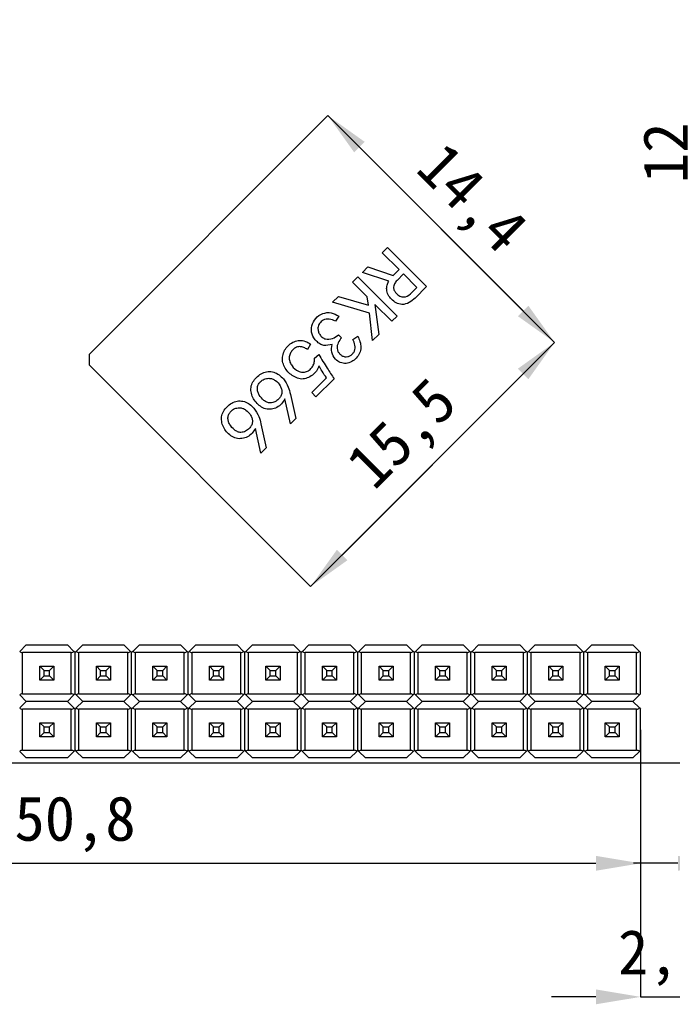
# Model space of a CAD drawing. Header units: millimetres. Extents: x 1690 to 1902, y 2170 to 2414.
# Tile 14 of 35: x 1736 to 1765, y 2249 to 2293. Entities that reach past the tile are written whole.
import ezdxf

# ---------------------------------------------------------------- set-up
doc = ezdxf.new("R2010")
doc.units = ezdxf.units.MM
doc.styles.add('黑体高度2mm', font='simhei.ttf', dxfattribs={"height": 2})
doc.dimstyles.new('红色高度2mm', dxfattribs={"dimtxt": 2, "dimasz": 2, "dimexe": 0, "dimexo": 0, "dimtad": 1, "dimdec": 1, "dimtxsty": '黑体高度2mm', "dimcen": 2.5, "dimclrd": 1, "dimclre": 1, "dimclrt": 1, "dimadec": 0, "dimazin": 0, "dimtfac": 1, "dimtdec": 1, "dimtmove": 0, "dimatfit": 3, "dimfxl": 1, "dimarcsym": 0})

# ---------------------------------------------------------------- blocks, each defined once
blk = doc.blocks.new('*D31')
at = {"color": 1, "lineweight": -2, "transparency": 16777216}
for p, q in [((1713.248, 2261.205), (1713.248, 2255.207)), ((1764.048, 2261.205), (1764.048, 2255.207)), ((1715.248, 2255.207), (1762.048, 2255.207))]:
    blk.add_line(p, q, dxfattribs=at)
at = {"color": 1, "transparency": 16777216}
for points in [[(1715.248, 2255.54), (1715.248, 2254.874), (1713.248, 2255.207)], [(1762.048, 2255.54), (1762.048, 2254.874), (1764.048, 2255.207)]]:
    blk.add_solid(points, dxfattribs=at)
at = {"layer": 'Defpoints', "color": 0, "transparency": 16777216}
for p in [(1713.248, 2261.205), (1764.048, 2261.205), (1764.048, 2255.207)]:
    blk.add_point(p, dxfattribs=at)
at = {"color": 1, "transparency": 16777216, "insert": (1738.648, 2256.961), "char_height": 2, "attachment_point": 5, "style": '黑体高度2mm'}
blk.add_mtext('50,8', dxfattribs=at)
blk = doc.blocks.new('*D32')
at = {"color": 1, "lineweight": -2, "transparency": 16777216}
for p, q in [((1764.048, 2261.205), (1764.048, 2249.209)), ((1766.108, 2261.205), (1766.108, 2249.209)), ((1762.048, 2249.209), (1760.048, 2249.209)), ((1764.048, 2249.209), (1766.108, 2249.209)), ((1768.108, 2249.209), (1770.108, 2249.209))]:
    blk.add_line(p, q, dxfattribs=at)
at = {"color": 1, "transparency": 16777216}
for points in [[(1762.048, 2249.543), (1762.048, 2248.876), (1764.048, 2249.209)], [(1768.108, 2249.543), (1768.108, 2248.876), (1766.108, 2249.209)]]:
    blk.add_solid(points, dxfattribs=at)
at = {"layer": 'Defpoints', "color": 0, "transparency": 16777216}
for p in [(1764.048, 2261.205), (1766.108, 2261.205), (1766.108, 2249.209)]:
    blk.add_point(p, dxfattribs=at)
at = {"color": 1, "transparency": 16777216, "insert": (1765.078, 2250.958), "char_height": 2, "attachment_point": 5, "style": '黑体高度2mm'}
blk.add_mtext('2,1', dxfattribs=at)
blk = doc.blocks.new('*D33')
at = {"color": 1, "lineweight": -2, "transparency": 16777216}
for p, q in [((1767.728, 2261.014), (1767.728, 2255.207)), ((1770.854, 2261.014), (1770.854, 2255.207)), ((1765.728, 2255.207), (1763.728, 2255.207)), ((1767.728, 2255.207), (1770.854, 2255.207)), ((1772.854, 2255.207), (1774.854, 2255.207))]:
    blk.add_line(p, q, dxfattribs=at)
at = {"color": 1, "transparency": 16777216}
for points in [[(1765.728, 2255.54), (1765.728, 2254.874), (1767.728, 2255.207)], [(1772.854, 2255.54), (1772.854, 2254.874), (1770.854, 2255.207)]]:
    blk.add_solid(points, dxfattribs=at)
at = {"layer": 'Defpoints', "color": 0, "transparency": 16777216}
for p in [(1767.728, 2261.014), (1770.854, 2261.014), (1770.854, 2255.207)]:
    blk.add_point(p, dxfattribs=at)
at = {"color": 1, "transparency": 16777216, "insert": (1769.291, 2256.955), "char_height": 2, "attachment_point": 5, "style": '黑体高度2mm'}
blk.add_mtext('3,1', dxfattribs=at)
blk = doc.blocks.new('*D36')
at = {"color": 1, "lineweight": -2, "transparency": 16777216}
blk.add_line((1751.42, 2287.362), (1758.775, 2280.007), dxfattribs=at)
at = {"color": 1, "transparency": 16777216}
for points in [[(1751.656, 2287.598), (1751.185, 2287.126), (1750.006, 2288.776)], [(1759.011, 2280.242), (1758.54, 2279.771), (1760.19, 2278.592)]]:
    blk.add_solid(points, dxfattribs=at)
at = {"layer": 'Defpoints', "color": 0, "transparency": 16777216}
for p in [(1750.006, 2288.776), (1760.19, 2278.592), (1760.19, 2278.592)]:
    blk.add_point(p, dxfattribs=at)
at = {"color": 1, "transparency": 16777216, "insert": (1756.334, 2284.921), "char_height": 2, "attachment_point": 5, "rotation": 315, "style": '黑体高度2mm'}
blk.add_mtext('14,4', dxfattribs=at)
blk = doc.blocks.new('*D37')
at = {"color": 1, "lineweight": -2, "transparency": 16777216}
for p, q in [((1760.19, 2278.592), (1760.19, 2278.592)), ((1750.645, 2269.047), (1758.775, 2277.178)), ((1749.23, 2267.633), (1749.23, 2267.633))]:
    blk.add_line(p, q, dxfattribs=at)
at = {"color": 1, "transparency": 16777216}
for points in [[(1758.54, 2277.414), (1759.011, 2276.943), (1760.19, 2278.592)], [(1750.409, 2269.283), (1750.88, 2268.812), (1749.23, 2267.633)]]:
    blk.add_solid(points, dxfattribs=at)
at = {"layer": 'Defpoints', "color": 0, "transparency": 16777216}
for p in [(1760.19, 2278.592), (1760.19, 2278.592), (1749.23, 2267.633)]:
    blk.add_point(p, dxfattribs=at)
at = {"color": 1, "transparency": 16777216, "insert": (1753.474, 2274.349), "char_height": 2, "attachment_point": 5, "rotation": 45, "style": '黑体高度2mm'}
blk.add_mtext('15,5', dxfattribs=at)
blk = doc.blocks.new('*D40')
at = {"color": 1, "lineweight": -2, "transparency": 16777216}
blk.add_line((1766.79, 2291.082), (1766.79, 2283.127), dxfattribs=at)
at = {"color": 1, "transparency": 16777216}
for points in [[(1766.457, 2291.082), (1767.124, 2291.082), (1766.79, 2293.082)], [(1766.457, 2283.127), (1767.124, 2283.127), (1766.79, 2281.127)]]:
    blk.add_solid(points, dxfattribs=at)
at = {"layer": 'Defpoints', "color": 0, "transparency": 16777216}
for p in [(1766.79, 2293.082), (1766.79, 2281.127), (1766.79, 2281.127)]:
    blk.add_point(p, dxfattribs=at)
at = {"color": 1, "transparency": 16777216, "insert": (1765.165, 2287.105), "char_height": 2, "attachment_point": 5, "rotation": 90, "style": '黑体高度2mm'}
blk.add_mtext('12', dxfattribs=at)

msp = doc.modelspace()

# ---------------------------------------------------------------- linework, layer by layer
at = {"color": 7, "linetype": 'Continuous', "lineweight": 25}
for p, q in [((1739.295, 2278.064), (1750.006, 2288.776)), ((1750.006, 2288.776), (1760.19, 2278.592)), ((1752.44, 2282.622), (1752.677, 2282.859)), ((1752.677, 2282.859), (1754.436, 2281.1)), ((1753.202, 2281.861), (1752.44, 2282.622)), ((1751.556, 2281.737), (1751.803, 2281.984)), ((1751.803, 2281.984), (1752.934, 2281.593)), ((1751.117, 2281.299), (1751.354, 2281.536)), ((1751.354, 2281.536), (1753.113, 2279.776)), ((1752.739, 2281.336), (1751.556, 2281.737)), ((1752.934, 2281.593), (1753.202, 2281.861)), ((1753.397, 2281.665), (1753.109, 2281.377)), ((1754.004, 2281.058), (1753.397, 2281.665)), ((1751.776, 2280.64), (1751.117, 2281.299)), ((1754.436, 2281.1), (1753.922, 2280.585)), ((1750.212, 2280.394), (1750.479, 2280.661)), ((1750.479, 2280.661), (1751.827, 2280.26)), ((1751.827, 2280.26), (1751.776, 2280.64)), ((1753.778, 2280.832), (1754.004, 2281.058)), ((1751.868, 2279.91), (1750.212, 2280.394)), ((1752.115, 2280.301), (1752.29, 2278.953)), ((1752.876, 2279.54), (1752.115, 2280.301)), ((1750.494, 2279.77), (1750.339, 2279.554)), ((1752.012, 2278.675), (1751.868, 2279.91)), ((1753.113, 2279.776), (1752.876, 2279.54)), ((1750.483, 2278.937), (1750.617, 2278.803)), ((1751.131, 2278.721), (1751.347, 2278.875)), ((1752.29, 2278.953), (1752.012, 2278.675)), ((1749.222, 2278.519), (1749.088, 2278.282)), ((1760.19, 2278.592), (1749.23, 2267.633)), ((1739.295, 2277.569), (1739.295, 2278.064)), ((1749.397, 2277.891), (1749.592, 2278.045)), ((1749.23, 2267.633), (1739.295, 2277.569)), ((1749.283, 2276.338), (1749.942, 2276.996)), ((1750.281, 2276.965), (1749.469, 2276.152)), ((1748.32, 2276.259), (1748.557, 2275.179)), ((1749.469, 2276.152), (1749.283, 2276.338)), ((1748.32, 2274.942), (1748.073, 2276.053)), ((1746.997, 2274.936), (1747.234, 2273.856)), ((1748.557, 2275.179), (1748.32, 2274.942)), ((1746.997, 2273.619), (1746.75, 2274.73)), ((1747.234, 2273.856), (1746.997, 2273.619)), ((1736.454, 2265.015), (1736.159, 2264.72)), ((1736.454, 2265.015), (1738.303, 2265.015)), ((1738.598, 2264.72), (1738.303, 2265.015)), ((1738.648, 2264.669), (1738.598, 2264.72)), ((1738.699, 2264.72), (1738.648, 2264.669)), ((1738.994, 2265.015), (1738.699, 2264.72)), ((1738.994, 2265.015), (1740.843, 2265.015)), ((1741.138, 2264.72), (1740.843, 2265.015)), ((1741.188, 2264.669), (1741.138, 2264.72)), ((1741.239, 2264.72), (1741.188, 2264.669)), ((1741.534, 2265.015), (1741.239, 2264.72)), ((1741.534, 2265.015), (1743.383, 2265.015)), ((1743.678, 2264.72), (1743.383, 2265.015)), ((1743.728, 2264.669), (1743.678, 2264.72)), ((1743.779, 2264.72), (1743.728, 2264.669)), ((1744.074, 2265.015), (1743.779, 2264.72)), ((1744.074, 2265.015), (1745.923, 2265.015)), ((1746.218, 2264.72), (1745.923, 2265.015)), ((1746.268, 2264.669), (1746.218, 2264.72)), ((1746.319, 2264.72), (1746.268, 2264.669)), ((1746.614, 2265.015), (1746.319, 2264.72)), ((1746.614, 2265.015), (1748.463, 2265.015)), ((1748.758, 2264.72), (1748.463, 2265.015)), ((1748.808, 2264.669), (1748.758, 2264.72)), ((1748.859, 2264.72), (1748.808, 2264.669)), ((1749.154, 2265.015), (1748.859, 2264.72)), ((1749.154, 2265.015), (1751.003, 2265.015)), ((1751.298, 2264.72), (1751.003, 2265.015)), ((1751.348, 2264.669), (1751.298, 2264.72)), ((1751.399, 2264.72), (1751.348, 2264.669)), ((1751.694, 2265.015), (1751.399, 2264.72)), ((1751.694, 2265.015), (1753.543, 2265.015)), ((1753.838, 2264.72), (1753.543, 2265.015)), ((1753.888, 2264.669), (1753.838, 2264.72)), ((1753.939, 2264.72), (1753.888, 2264.669)), ((1754.234, 2265.015), (1753.939, 2264.72)), ((1754.234, 2265.015), (1756.083, 2265.015)), ((1756.378, 2264.72), (1756.083, 2265.015)), ((1756.428, 2264.669), (1756.378, 2264.72)), ((1756.479, 2264.72), (1756.428, 2264.669)), ((1756.774, 2265.015), (1756.479, 2264.72)), ((1756.774, 2265.015), (1758.623, 2265.015)), ((1758.918, 2264.72), (1758.623, 2265.015)), ((1758.968, 2264.669), (1758.918, 2264.72)), ((1759.019, 2264.72), (1758.968, 2264.669)), ((1759.314, 2265.015), (1759.019, 2264.72)), ((1759.314, 2265.015), (1761.163, 2265.015)), ((1761.458, 2264.72), (1761.163, 2265.015)), ((1761.508, 2264.669), (1761.458, 2264.72)), ((1761.559, 2264.72), (1761.508, 2264.669)), ((1761.854, 2265.015), (1761.559, 2264.72)), ((1761.854, 2265.015), (1763.703, 2265.015)), ((1763.998, 2264.72), (1763.703, 2265.015)), ((1764.048, 2264.669), (1763.998, 2264.72)), ((1738.475, 2264.669), (1736.281, 2264.669)), ((1736.281, 2262.82), (1736.281, 2264.669)), ((1738.475, 2262.82), (1738.475, 2264.669)), ((1738.648, 2262.82), (1738.648, 2264.669)), ((1741.015, 2264.669), (1738.821, 2264.669)), ((1738.821, 2262.82), (1738.821, 2264.669)), ((1741.015, 2262.82), (1741.015, 2264.669)), ((1741.188, 2262.82), (1741.188, 2264.669)), ((1743.555, 2264.669), (1741.361, 2264.669)), ((1741.361, 2262.82), (1741.361, 2264.669)), ((1743.555, 2262.82), (1743.555, 2264.669)), ((1743.728, 2262.82), (1743.728, 2264.669)), ((1743.901, 2262.82), (1743.901, 2264.669)), ((1746.095, 2264.669), (1743.901, 2264.669)), ((1746.095, 2262.82), (1746.095, 2264.669)), ((1746.268, 2262.82), (1746.268, 2264.669)), ((1746.441, 2262.82), (1746.441, 2264.669)), ((1748.635, 2264.669), (1746.441, 2264.669)), ((1748.635, 2262.82), (1748.635, 2264.669)), ((1748.808, 2262.82), (1748.808, 2264.669)), ((1748.981, 2262.82), (1748.981, 2264.669)), ((1751.175, 2264.669), (1748.981, 2264.669)), ((1751.175, 2262.82), (1751.175, 2264.669)), ((1751.348, 2262.82), (1751.348, 2264.669)), ((1751.521, 2262.82), (1751.521, 2264.669)), ((1753.715, 2264.669), (1751.521, 2264.669)), ((1753.715, 2262.82), (1753.715, 2264.669)), ((1753.888, 2262.82), (1753.888, 2264.669)), ((1756.255, 2264.669), (1754.061, 2264.669)), ((1754.061, 2262.82), (1754.061, 2264.669)), ((1756.255, 2262.82), (1756.255, 2264.669)), ((1756.428, 2262.82), (1756.428, 2264.669)), ((1758.795, 2264.669), (1756.601, 2264.669)), ((1756.601, 2262.82), (1756.601, 2264.669)), ((1758.795, 2262.82), (1758.795, 2264.669)), ((1758.968, 2262.82), (1758.968, 2264.669)), ((1761.335, 2264.669), (1759.141, 2264.669)), ((1759.141, 2262.82), (1759.141, 2264.669)), ((1761.335, 2262.82), (1761.335, 2264.669)), ((1761.508, 2262.82), (1761.508, 2264.669)), ((1761.681, 2262.82), (1761.681, 2264.669)), ((1763.875, 2264.669), (1761.681, 2264.669)), ((1763.875, 2262.82), (1763.875, 2264.669)), ((1764.048, 2262.82), (1764.048, 2264.669)), ((1737.063, 2263.43), (1737.063, 2264.06)), ((1737.253, 2263.869), (1737.063, 2264.06)), ((1737.063, 2264.06), (1737.693, 2264.06)), ((1737.253, 2263.619), (1737.253, 2263.869)), ((1737.253, 2263.869), (1737.503, 2263.869)), ((1737.503, 2263.869), (1737.693, 2264.06)), ((1737.503, 2263.619), (1737.503, 2263.869)), ((1737.693, 2264.06), (1737.693, 2263.43)), ((1739.603, 2263.43), (1739.603, 2264.06)), ((1739.793, 2263.869), (1739.603, 2264.06)), ((1739.603, 2264.06), (1740.233, 2264.06)), ((1739.793, 2263.619), (1739.793, 2263.869)), ((1739.793, 2263.869), (1740.043, 2263.869)), ((1740.043, 2263.869), (1740.233, 2264.06)), ((1740.043, 2263.619), (1740.043, 2263.869)), ((1740.233, 2264.06), (1740.233, 2263.43)), ((1742.143, 2264.06), (1742.773, 2264.06)), ((1742.333, 2263.869), (1742.143, 2264.06)), ((1742.143, 2263.43), (1742.143, 2264.06)), ((1742.333, 2263.869), (1742.583, 2263.869)), ((1742.333, 2263.619), (1742.333, 2263.869)), ((1742.583, 2263.869), (1742.773, 2264.06)), ((1742.583, 2263.619), (1742.583, 2263.869)), ((1742.773, 2264.06), (1742.773, 2263.43)), ((1744.683, 2263.43), (1744.683, 2264.06)), ((1744.873, 2263.869), (1744.683, 2264.06)), ((1744.683, 2264.06), (1745.313, 2264.06)), ((1744.873, 2263.619), (1744.873, 2263.869)), ((1744.873, 2263.869), (1745.123, 2263.869)), ((1745.123, 2263.869), (1745.313, 2264.06)), ((1745.123, 2263.619), (1745.123, 2263.869)), ((1745.313, 2264.06), (1745.313, 2263.43)), ((1747.223, 2263.43), (1747.223, 2264.06)), ((1747.413, 2263.869), (1747.223, 2264.06)), ((1747.223, 2264.06), (1747.853, 2264.06)), ((1747.413, 2263.619), (1747.413, 2263.869)), ((1747.413, 2263.869), (1747.663, 2263.869)), ((1747.663, 2263.869), (1747.853, 2264.06)), ((1747.663, 2263.619), (1747.663, 2263.869)), ((1747.853, 2264.06), (1747.853, 2263.43)), ((1749.763, 2264.06), (1750.393, 2264.06)), ((1749.953, 2263.869), (1749.763, 2264.06)), ((1749.763, 2263.43), (1749.763, 2264.06)), ((1749.953, 2263.619), (1749.953, 2263.869)), ((1749.953, 2263.869), (1750.203, 2263.869)), ((1750.203, 2263.869), (1750.393, 2264.06)), ((1750.203, 2263.619), (1750.203, 2263.869)), ((1750.393, 2264.06), (1750.393, 2263.43)), ((1752.303, 2264.06), (1752.933, 2264.06)), ((1752.493, 2263.869), (1752.303, 2264.06)), ((1752.303, 2263.43), (1752.303, 2264.06)), ((1752.493, 2263.619), (1752.493, 2263.869)), ((1752.493, 2263.869), (1752.743, 2263.869)), ((1752.743, 2263.869), (1752.933, 2264.06)), ((1752.743, 2263.619), (1752.743, 2263.869)), ((1752.933, 2264.06), (1752.933, 2263.43)), ((1754.843, 2263.43), (1754.843, 2264.06)), ((1755.033, 2263.869), (1754.843, 2264.06)), ((1754.843, 2264.06), (1755.473, 2264.06)), ((1755.033, 2263.619), (1755.033, 2263.869)), ((1755.033, 2263.869), (1755.283, 2263.869)), ((1755.283, 2263.869), (1755.473, 2264.06)), ((1755.283, 2263.619), (1755.283, 2263.869)), ((1755.473, 2264.06), (1755.473, 2263.43)), ((1757.383, 2263.43), (1757.383, 2264.06)), ((1757.573, 2263.869), (1757.383, 2264.06)), ((1757.383, 2264.06), (1758.013, 2264.06)), ((1757.573, 2263.619), (1757.573, 2263.869)), ((1757.573, 2263.869), (1757.823, 2263.869)), ((1757.823, 2263.869), (1758.013, 2264.06)), ((1757.823, 2263.619), (1757.823, 2263.869)), ((1758.013, 2264.06), (1758.013, 2263.43)), ((1759.923, 2263.43), (1759.923, 2264.06)), ((1760.113, 2263.869), (1759.923, 2264.06)), ((1759.923, 2264.06), (1760.553, 2264.06)), ((1760.113, 2263.619), (1760.113, 2263.869)), ((1760.113, 2263.869), (1760.363, 2263.869)), ((1760.363, 2263.869), (1760.553, 2264.06)), ((1760.363, 2263.619), (1760.363, 2263.869)), ((1760.553, 2264.06), (1760.553, 2263.43)), ((1762.463, 2263.43), (1762.463, 2264.06)), ((1762.653, 2263.869), (1762.463, 2264.06)), ((1762.463, 2264.06), (1763.093, 2264.06)), ((1762.653, 2263.619), (1762.653, 2263.869)), ((1762.653, 2263.869), (1762.903, 2263.869)), ((1762.903, 2263.869), (1763.093, 2264.06)), ((1762.903, 2263.619), (1762.903, 2263.869)), ((1763.093, 2264.06), (1763.093, 2263.43)), ((1737.063, 2263.43), (1737.253, 2263.619)), ((1737.693, 2263.43), (1737.063, 2263.43)), ((1737.063, 2263.429), (1737.063, 2263.43)), ((1737.253, 2263.619), (1737.503, 2263.619)), ((1737.693, 2263.43), (1737.503, 2263.619)), ((1737.693, 2263.429), (1737.693, 2263.43)), ((1739.603, 2263.43), (1739.793, 2263.619)), ((1740.233, 2263.43), (1739.603, 2263.43)), ((1739.603, 2263.429), (1739.603, 2263.43)), ((1739.793, 2263.619), (1740.043, 2263.619)), ((1740.233, 2263.43), (1740.043, 2263.619)), ((1740.233, 2263.429), (1740.233, 2263.43)), ((1742.143, 2263.43), (1742.333, 2263.619)), ((1742.773, 2263.43), (1742.143, 2263.43)), ((1742.143, 2263.429), (1742.143, 2263.43)), ((1742.333, 2263.619), (1742.583, 2263.619)), ((1742.773, 2263.43), (1742.583, 2263.619)), ((1742.773, 2263.429), (1742.773, 2263.43)), ((1744.683, 2263.43), (1744.873, 2263.619)), ((1745.313, 2263.43), (1744.683, 2263.43)), ((1744.683, 2263.429), (1744.683, 2263.43)), ((1744.873, 2263.619), (1745.123, 2263.619)), ((1745.313, 2263.43), (1745.123, 2263.619)), ((1745.313, 2263.429), (1745.313, 2263.43)), ((1747.223, 2263.43), (1747.413, 2263.619)), ((1747.853, 2263.43), (1747.223, 2263.43)), ((1747.223, 2263.429), (1747.223, 2263.43)), ((1747.413, 2263.619), (1747.663, 2263.619)), ((1747.853, 2263.43), (1747.663, 2263.619)), ((1747.853, 2263.429), (1747.853, 2263.43)), ((1749.763, 2263.43), (1749.953, 2263.619)), ((1750.393, 2263.43), (1749.763, 2263.43)), ((1749.763, 2263.429), (1749.763, 2263.43)), ((1749.953, 2263.619), (1750.203, 2263.619)), ((1750.393, 2263.43), (1750.203, 2263.619)), ((1750.393, 2263.429), (1750.393, 2263.43)), ((1752.303, 2263.43), (1752.493, 2263.619)), ((1752.933, 2263.43), (1752.303, 2263.43)), ((1752.303, 2263.429), (1752.303, 2263.43)), ((1752.493, 2263.619), (1752.743, 2263.619)), ((1752.933, 2263.43), (1752.743, 2263.619)), ((1752.933, 2263.429), (1752.933, 2263.43)), ((1754.843, 2263.43), (1755.033, 2263.619)), ((1755.473, 2263.43), (1754.843, 2263.43)), ((1754.843, 2263.429), (1754.843, 2263.43)), ((1755.033, 2263.619), (1755.283, 2263.619)), ((1755.473, 2263.43), (1755.283, 2263.619)), ((1755.473, 2263.429), (1755.473, 2263.43)), ((1757.383, 2263.43), (1757.573, 2263.619)), ((1758.013, 2263.43), (1757.383, 2263.43)), ((1757.383, 2263.429), (1757.383, 2263.43)), ((1757.573, 2263.619), (1757.823, 2263.619)), ((1758.013, 2263.43), (1757.823, 2263.619)), ((1758.013, 2263.429), (1758.013, 2263.43)), ((1759.923, 2263.43), (1760.113, 2263.619)), ((1760.553, 2263.43), (1759.923, 2263.43)), ((1759.923, 2263.429), (1759.923, 2263.43)), ((1760.113, 2263.619), (1760.363, 2263.619)), ((1760.553, 2263.43), (1760.363, 2263.619)), ((1760.553, 2263.429), (1760.553, 2263.43)), ((1762.463, 2263.43), (1762.653, 2263.619)), ((1763.093, 2263.43), (1762.463, 2263.43)), ((1762.463, 2263.429), (1762.463, 2263.43)), ((1762.653, 2263.619), (1762.903, 2263.619)), ((1763.093, 2263.43), (1762.903, 2263.619)), ((1763.093, 2263.429), (1763.093, 2263.43)), ((1736.159, 2262.769), (1736.454, 2262.475)), ((1736.281, 2262.82), (1738.475, 2262.82)), ((1738.598, 2262.769), (1738.303, 2262.475)), ((1738.648, 2262.82), (1738.598, 2262.769)), ((1738.648, 2262.82), (1738.699, 2262.769)), ((1738.699, 2262.769), (1738.994, 2262.475)), ((1738.821, 2262.82), (1741.015, 2262.82)), ((1741.138, 2262.769), (1740.843, 2262.475)), ((1741.188, 2262.82), (1741.138, 2262.769)), ((1741.188, 2262.82), (1741.239, 2262.769)), ((1741.239, 2262.769), (1741.534, 2262.475)), ((1741.361, 2262.82), (1743.555, 2262.82)), ((1743.678, 2262.769), (1743.383, 2262.475)), ((1743.728, 2262.82), (1743.678, 2262.769)), ((1743.728, 2262.82), (1743.779, 2262.769)), ((1743.779, 2262.769), (1744.074, 2262.475)), ((1743.901, 2262.82), (1746.095, 2262.82)), ((1746.218, 2262.769), (1745.923, 2262.475)), ((1746.268, 2262.82), (1746.218, 2262.769)), ((1746.268, 2262.82), (1746.319, 2262.769)), ((1746.319, 2262.769), (1746.614, 2262.475)), ((1746.441, 2262.82), (1748.635, 2262.82)), ((1748.758, 2262.769), (1748.463, 2262.475)), ((1748.808, 2262.82), (1748.758, 2262.769)), ((1748.808, 2262.82), (1748.859, 2262.769)), ((1748.859, 2262.769), (1749.154, 2262.475)), ((1748.981, 2262.82), (1751.175, 2262.82)), ((1751.298, 2262.769), (1751.003, 2262.475)), ((1751.348, 2262.82), (1751.298, 2262.769)), ((1751.348, 2262.82), (1751.399, 2262.769)), ((1751.399, 2262.769), (1751.694, 2262.475)), ((1751.521, 2262.82), (1753.715, 2262.82)), ((1753.838, 2262.769), (1753.543, 2262.475)), ((1753.888, 2262.82), (1753.838, 2262.769)), ((1753.888, 2262.82), (1753.939, 2262.769)), ((1753.939, 2262.769), (1754.234, 2262.475)), ((1754.061, 2262.82), (1756.255, 2262.82)), ((1756.378, 2262.769), (1756.083, 2262.475)), ((1756.428, 2262.82), (1756.378, 2262.769)), ((1756.428, 2262.82), (1756.479, 2262.769)), ((1756.479, 2262.769), (1756.774, 2262.475)), ((1756.601, 2262.82), (1758.795, 2262.82)), ((1758.918, 2262.769), (1758.623, 2262.475)), ((1758.968, 2262.82), (1758.918, 2262.769)), ((1758.968, 2262.82), (1759.019, 2262.769)), ((1759.019, 2262.769), (1759.314, 2262.475)), ((1759.141, 2262.82), (1761.335, 2262.82)), ((1761.458, 2262.769), (1761.163, 2262.475)), ((1761.508, 2262.82), (1761.458, 2262.769)), ((1761.508, 2262.82), (1761.559, 2262.769)), ((1761.559, 2262.769), (1761.854, 2262.475)), ((1761.681, 2262.82), (1763.875, 2262.82)), ((1763.998, 2262.769), (1763.703, 2262.475)), ((1764.048, 2262.82), (1763.998, 2262.769)), ((1736.454, 2262.475), (1736.159, 2262.18)), ((1738.475, 2262.129), (1736.281, 2262.129)), ((1736.281, 2260.28), (1736.281, 2262.129)), ((1738.303, 2262.475), (1736.454, 2262.475)), ((1738.303, 2262.475), (1738.598, 2262.18)), ((1738.475, 2260.28), (1738.475, 2262.129)), ((1738.598, 2262.18), (1738.648, 2262.129)), ((1738.699, 2262.18), (1738.648, 2262.129)), ((1738.648, 2260.28), (1738.648, 2262.129)), ((1738.994, 2262.475), (1738.699, 2262.18)), ((1741.015, 2262.129), (1738.821, 2262.129)), ((1738.821, 2260.28), (1738.821, 2262.129)), ((1740.843, 2262.475), (1738.994, 2262.475)), ((1740.843, 2262.475), (1741.138, 2262.18)), ((1741.015, 2260.28), (1741.015, 2262.129)), ((1741.138, 2262.18), (1741.188, 2262.129)), ((1741.239, 2262.18), (1741.188, 2262.129)), ((1741.188, 2260.28), (1741.188, 2262.129)), ((1741.534, 2262.475), (1741.239, 2262.18)), ((1743.555, 2262.129), (1741.361, 2262.129)), ((1741.361, 2260.28), (1741.361, 2262.129)), ((1743.383, 2262.475), (1741.534, 2262.475)), ((1743.383, 2262.475), (1743.678, 2262.18)), ((1743.555, 2260.28), (1743.555, 2262.129)), ((1743.678, 2262.18), (1743.728, 2262.129)), ((1743.779, 2262.18), (1743.728, 2262.129)), ((1743.728, 2260.28), (1743.728, 2262.129)), ((1744.074, 2262.475), (1743.779, 2262.18)), ((1743.901, 2260.28), (1743.901, 2262.129)), ((1746.095, 2262.129), (1743.901, 2262.129)), ((1745.923, 2262.475), (1744.074, 2262.475)), ((1745.923, 2262.475), (1746.218, 2262.18)), ((1746.095, 2260.28), (1746.095, 2262.129)), ((1746.218, 2262.18), (1746.268, 2262.129)), ((1746.319, 2262.18), (1746.268, 2262.129)), ((1746.268, 2260.28), (1746.268, 2262.129)), ((1746.614, 2262.475), (1746.319, 2262.18)), ((1748.635, 2262.129), (1746.441, 2262.129)), ((1746.441, 2260.28), (1746.441, 2262.129)), ((1748.463, 2262.475), (1746.614, 2262.475)), ((1748.463, 2262.475), (1748.758, 2262.18)), ((1748.635, 2260.28), (1748.635, 2262.129)), ((1748.758, 2262.18), (1748.808, 2262.129)), ((1748.859, 2262.18), (1748.808, 2262.129)), ((1748.808, 2260.28), (1748.808, 2262.129)), ((1749.154, 2262.475), (1748.859, 2262.18)), ((1751.175, 2262.129), (1748.981, 2262.129)), ((1748.981, 2260.28), (1748.981, 2262.129)), ((1751.003, 2262.475), (1749.154, 2262.475)), ((1751.003, 2262.475), (1751.298, 2262.18)), ((1751.175, 2260.28), (1751.175, 2262.129)), ((1751.298, 2262.18), (1751.348, 2262.129)), ((1751.399, 2262.18), (1751.348, 2262.129)), ((1751.348, 2260.28), (1751.348, 2262.129)), ((1751.694, 2262.475), (1751.399, 2262.18)), ((1753.715, 2262.129), (1751.521, 2262.129)), ((1751.521, 2260.28), (1751.521, 2262.129)), ((1753.543, 2262.475), (1751.694, 2262.475)), ((1753.543, 2262.475), (1753.838, 2262.18)), ((1753.715, 2260.28), (1753.715, 2262.129)), ((1753.838, 2262.18), (1753.888, 2262.129)), ((1753.939, 2262.18), (1753.888, 2262.129)), ((1753.888, 2260.28), (1753.888, 2262.129)), ((1754.234, 2262.475), (1753.939, 2262.18)), ((1754.061, 2260.28), (1754.061, 2262.129)), ((1756.255, 2262.129), (1754.061, 2262.129)), ((1756.083, 2262.475), (1754.234, 2262.475)), ((1756.083, 2262.475), (1756.378, 2262.18)), ((1756.255, 2260.28), (1756.255, 2262.129)), ((1756.378, 2262.18), (1756.428, 2262.129)), ((1756.479, 2262.18), (1756.428, 2262.129)), ((1756.428, 2260.28), (1756.428, 2262.129)), ((1756.774, 2262.475), (1756.479, 2262.18)), ((1756.601, 2260.28), (1756.601, 2262.129)), ((1758.795, 2262.129), (1756.601, 2262.129)), ((1758.623, 2262.475), (1756.774, 2262.475)), ((1758.623, 2262.475), (1758.918, 2262.18)), ((1758.795, 2260.28), (1758.795, 2262.129)), ((1758.918, 2262.18), (1758.968, 2262.129)), ((1759.019, 2262.18), (1758.968, 2262.129)), ((1758.968, 2260.28), (1758.968, 2262.129)), ((1759.314, 2262.475), (1759.019, 2262.18)), ((1761.335, 2262.129), (1759.141, 2262.129)), ((1759.141, 2260.28), (1759.141, 2262.129)), ((1761.163, 2262.475), (1759.314, 2262.475)), ((1761.163, 2262.475), (1761.458, 2262.18)), ((1761.335, 2260.28), (1761.335, 2262.129)), ((1761.458, 2262.18), (1761.508, 2262.129)), ((1761.559, 2262.18), (1761.508, 2262.129)), ((1761.508, 2260.28), (1761.508, 2262.129)), ((1761.854, 2262.475), (1761.559, 2262.18)), ((1763.875, 2262.129), (1761.681, 2262.129)), ((1761.681, 2260.28), (1761.681, 2262.129)), ((1763.703, 2262.475), (1761.854, 2262.475)), ((1763.703, 2262.475), (1763.998, 2262.18)), ((1763.875, 2260.28), (1763.875, 2262.129)), ((1763.998, 2262.18), (1764.048, 2262.129)), ((1764.048, 2260.28), (1764.048, 2262.129)), ((1737.063, 2260.89), (1737.063, 2261.52)), ((1737.253, 2261.329), (1737.063, 2261.52)), ((1737.063, 2261.52), (1737.693, 2261.52)), ((1737.253, 2261.079), (1737.253, 2261.329)), ((1737.253, 2261.329), (1737.503, 2261.329)), ((1737.503, 2261.329), (1737.693, 2261.52)), ((1737.503, 2261.079), (1737.503, 2261.329)), ((1737.693, 2261.52), (1737.693, 2260.89)), ((1739.603, 2260.89), (1739.603, 2261.52)), ((1739.793, 2261.329), (1739.603, 2261.52)), ((1739.603, 2261.52), (1740.233, 2261.52)), ((1739.793, 2261.079), (1739.793, 2261.329)), ((1739.793, 2261.329), (1740.043, 2261.329)), ((1740.043, 2261.329), (1740.233, 2261.52)), ((1740.043, 2261.079), (1740.043, 2261.329)), ((1740.233, 2261.52), (1740.233, 2260.89)), ((1742.143, 2260.89), (1742.143, 2261.52)), ((1742.333, 2261.329), (1742.143, 2261.52)), ((1742.143, 2261.52), (1742.773, 2261.52)), ((1742.333, 2261.079), (1742.333, 2261.329)), ((1742.333, 2261.329), (1742.583, 2261.329)), ((1742.583, 2261.329), (1742.773, 2261.52)), ((1742.583, 2261.079), (1742.583, 2261.329)), ((1742.773, 2261.52), (1742.773, 2260.89)), ((1744.683, 2260.89), (1744.683, 2261.52)), ((1744.873, 2261.329), (1744.683, 2261.52)), ((1744.683, 2261.52), (1745.313, 2261.52)), ((1744.873, 2261.079), (1744.873, 2261.329)), ((1744.873, 2261.329), (1745.123, 2261.329)), ((1745.123, 2261.329), (1745.313, 2261.52)), ((1745.123, 2261.079), (1745.123, 2261.329)), ((1745.313, 2261.52), (1745.313, 2260.89)), ((1747.223, 2261.52), (1747.853, 2261.52)), ((1747.413, 2261.329), (1747.223, 2261.52)), ((1747.223, 2260.89), (1747.223, 2261.52)), ((1747.413, 2261.079), (1747.413, 2261.329)), ((1747.413, 2261.329), (1747.663, 2261.329)), ((1747.663, 2261.329), (1747.853, 2261.52)), ((1747.663, 2261.079), (1747.663, 2261.329)), ((1747.853, 2261.52), (1747.853, 2260.89)), ((1749.763, 2260.89), (1749.763, 2261.52)), ((1749.953, 2261.329), (1749.763, 2261.52)), ((1749.763, 2261.52), (1750.393, 2261.52)), ((1749.953, 2261.079), (1749.953, 2261.329)), ((1749.953, 2261.329), (1750.203, 2261.329)), ((1750.203, 2261.329), (1750.393, 2261.52)), ((1750.203, 2261.079), (1750.203, 2261.329)), ((1750.393, 2261.52), (1750.393, 2260.89)), ((1752.303, 2261.52), (1752.933, 2261.52)), ((1752.493, 2261.329), (1752.303, 2261.52)), ((1752.303, 2260.89), (1752.303, 2261.52)), ((1752.493, 2261.079), (1752.493, 2261.329)), ((1752.493, 2261.329), (1752.743, 2261.329)), ((1752.743, 2261.329), (1752.933, 2261.52)), ((1752.743, 2261.079), (1752.743, 2261.329)), ((1752.933, 2261.52), (1752.933, 2260.89)), ((1754.843, 2260.89), (1754.843, 2261.52)), ((1755.033, 2261.329), (1754.843, 2261.52)), ((1754.843, 2261.52), (1755.473, 2261.52)), ((1755.033, 2261.079), (1755.033, 2261.329)), ((1755.033, 2261.329), (1755.283, 2261.329)), ((1755.283, 2261.329), (1755.473, 2261.52)), ((1755.283, 2261.079), (1755.283, 2261.329)), ((1755.473, 2261.52), (1755.473, 2260.89)), ((1757.383, 2260.89), (1757.383, 2261.52)), ((1757.573, 2261.329), (1757.383, 2261.52)), ((1757.383, 2261.52), (1758.013, 2261.52)), ((1757.573, 2261.079), (1757.573, 2261.329)), ((1757.573, 2261.329), (1757.823, 2261.329)), ((1757.823, 2261.329), (1758.013, 2261.52)), ((1757.823, 2261.079), (1757.823, 2261.329)), ((1758.013, 2261.52), (1758.013, 2260.89)), ((1759.923, 2261.52), (1760.553, 2261.52)), ((1760.113, 2261.329), (1759.923, 2261.52)), ((1759.923, 2260.89), (1759.923, 2261.52)), ((1760.113, 2261.329), (1760.363, 2261.329)), ((1760.113, 2261.079), (1760.113, 2261.329)), ((1760.363, 2261.329), (1760.553, 2261.52)), ((1760.363, 2261.079), (1760.363, 2261.329)), ((1760.553, 2261.52), (1760.553, 2260.89)), ((1762.463, 2260.89), (1762.463, 2261.52)), ((1762.653, 2261.329), (1762.463, 2261.52)), ((1762.463, 2261.52), (1763.093, 2261.52)), ((1762.653, 2261.079), (1762.653, 2261.329)), ((1762.653, 2261.329), (1762.903, 2261.329)), ((1762.903, 2261.329), (1763.093, 2261.52)), ((1762.903, 2261.079), (1762.903, 2261.329)), ((1763.093, 2261.52), (1763.093, 2260.89)), ((1737.063, 2260.89), (1737.253, 2261.079)), ((1737.693, 2260.89), (1737.063, 2260.89)), ((1737.063, 2260.889), (1737.063, 2260.89)), ((1737.253, 2261.079), (1737.503, 2261.079)), ((1737.693, 2260.89), (1737.503, 2261.079)), ((1737.693, 2260.889), (1737.693, 2260.89)), ((1739.603, 2260.89), (1739.793, 2261.079)), ((1740.233, 2260.89), (1739.603, 2260.89)), ((1739.603, 2260.889), (1739.603, 2260.89)), ((1739.793, 2261.079), (1740.043, 2261.079)), ((1740.233, 2260.89), (1740.043, 2261.079)), ((1740.233, 2260.889), (1740.233, 2260.89)), ((1742.143, 2260.89), (1742.333, 2261.079)), ((1742.773, 2260.89), (1742.143, 2260.89)), ((1742.143, 2260.889), (1742.143, 2260.89)), ((1742.333, 2261.079), (1742.583, 2261.079)), ((1742.773, 2260.89), (1742.583, 2261.079)), ((1742.773, 2260.889), (1742.773, 2260.89)), ((1744.683, 2260.89), (1744.873, 2261.079)), ((1745.313, 2260.89), (1744.683, 2260.89)), ((1744.683, 2260.889), (1744.683, 2260.89)), ((1744.873, 2261.079), (1745.123, 2261.079)), ((1745.313, 2260.89), (1745.123, 2261.079)), ((1745.313, 2260.889), (1745.313, 2260.89)), ((1747.223, 2260.89), (1747.413, 2261.079)), ((1747.853, 2260.89), (1747.223, 2260.89)), ((1747.223, 2260.889), (1747.223, 2260.89)), ((1747.413, 2261.079), (1747.663, 2261.079)), ((1747.853, 2260.89), (1747.663, 2261.079)), ((1747.853, 2260.889), (1747.853, 2260.89)), ((1749.763, 2260.89), (1749.953, 2261.079)), ((1750.393, 2260.89), (1749.763, 2260.89)), ((1749.763, 2260.889), (1749.763, 2260.89)), ((1749.953, 2261.079), (1750.203, 2261.079)), ((1750.393, 2260.89), (1750.203, 2261.079)), ((1750.393, 2260.889), (1750.393, 2260.89)), ((1752.303, 2260.89), (1752.493, 2261.079)), ((1752.933, 2260.89), (1752.303, 2260.89)), ((1752.303, 2260.889), (1752.303, 2260.89)), ((1752.493, 2261.079), (1752.743, 2261.079)), ((1752.933, 2260.89), (1752.743, 2261.079)), ((1752.933, 2260.889), (1752.933, 2260.89)), ((1754.843, 2260.89), (1755.033, 2261.079)), ((1755.473, 2260.89), (1754.843, 2260.89)), ((1754.843, 2260.889), (1754.843, 2260.89)), ((1755.033, 2261.079), (1755.283, 2261.079)), ((1755.473, 2260.89), (1755.283, 2261.079)), ((1755.473, 2260.889), (1755.473, 2260.89)), ((1757.383, 2260.89), (1757.573, 2261.079)), ((1758.013, 2260.89), (1757.383, 2260.89)), ((1757.383, 2260.889), (1757.383, 2260.89)), ((1757.573, 2261.079), (1757.823, 2261.079)), ((1758.013, 2260.89), (1757.823, 2261.079)), ((1758.013, 2260.889), (1758.013, 2260.89)), ((1759.923, 2260.89), (1760.113, 2261.079)), ((1760.553, 2260.89), (1759.923, 2260.89)), ((1759.923, 2260.889), (1759.923, 2260.89)), ((1760.113, 2261.079), (1760.363, 2261.079)), ((1760.553, 2260.89), (1760.363, 2261.079)), ((1760.553, 2260.889), (1760.553, 2260.89)), ((1762.463, 2260.89), (1762.653, 2261.079)), ((1763.093, 2260.89), (1762.463, 2260.89)), ((1762.463, 2260.889), (1762.463, 2260.89)), ((1762.653, 2261.079), (1762.903, 2261.079)), ((1763.093, 2260.89), (1762.903, 2261.079)), ((1763.093, 2260.889), (1763.093, 2260.89)), ((1736.159, 2260.229), (1736.454, 2259.935)), ((1736.281, 2260.28), (1738.475, 2260.28)), ((1738.303, 2259.935), (1736.454, 2259.935)), ((1738.303, 2259.935), (1738.598, 2260.229)), ((1738.598, 2260.229), (1738.648, 2260.28)), ((1738.648, 2260.28), (1738.699, 2260.229)), ((1738.699, 2260.229), (1738.994, 2259.935)), ((1738.821, 2260.28), (1741.015, 2260.28)), ((1740.843, 2259.935), (1738.994, 2259.935)), ((1740.843, 2259.935), (1741.138, 2260.229)), ((1741.138, 2260.229), (1741.188, 2260.28)), ((1741.188, 2260.28), (1741.239, 2260.229)), ((1741.239, 2260.229), (1741.534, 2259.935)), ((1741.361, 2260.28), (1743.555, 2260.28)), ((1743.383, 2259.935), (1741.534, 2259.935)), ((1743.383, 2259.935), (1743.678, 2260.229)), ((1743.678, 2260.229), (1743.728, 2260.28)), ((1743.728, 2260.28), (1743.779, 2260.229)), ((1743.779, 2260.229), (1744.074, 2259.935)), ((1743.901, 2260.28), (1746.095, 2260.28)), ((1745.923, 2259.935), (1744.074, 2259.935)), ((1745.923, 2259.935), (1746.218, 2260.229)), ((1746.218, 2260.229), (1746.268, 2260.28)), ((1746.268, 2260.28), (1746.319, 2260.229)), ((1746.319, 2260.229), (1746.614, 2259.935)), ((1746.441, 2260.28), (1748.635, 2260.28)), ((1748.463, 2259.935), (1746.614, 2259.935)), ((1748.463, 2259.935), (1748.758, 2260.229)), ((1748.758, 2260.229), (1748.808, 2260.28)), ((1748.808, 2260.28), (1748.859, 2260.229)), ((1748.859, 2260.229), (1749.154, 2259.935)), ((1748.981, 2260.28), (1751.175, 2260.28)), ((1751.003, 2259.935), (1749.154, 2259.935)), ((1751.003, 2259.935), (1751.298, 2260.229)), ((1751.298, 2260.229), (1751.348, 2260.28)), ((1751.348, 2260.28), (1751.399, 2260.229)), ((1751.399, 2260.229), (1751.694, 2259.935)), ((1751.521, 2260.28), (1753.715, 2260.28)), ((1753.543, 2259.935), (1751.694, 2259.935)), ((1753.543, 2259.935), (1753.838, 2260.229)), ((1753.838, 2260.229), (1753.888, 2260.28)), ((1753.888, 2260.28), (1753.939, 2260.229)), ((1753.939, 2260.229), (1754.234, 2259.935)), ((1754.061, 2260.28), (1756.255, 2260.28)), ((1756.083, 2259.935), (1754.234, 2259.935)), ((1756.083, 2259.935), (1756.378, 2260.229)), ((1756.378, 2260.229), (1756.428, 2260.28)), ((1756.428, 2260.28), (1756.479, 2260.229)), ((1756.479, 2260.229), (1756.774, 2259.935)), ((1756.601, 2260.28), (1758.795, 2260.28)), ((1758.623, 2259.935), (1756.774, 2259.935)), ((1758.623, 2259.935), (1758.918, 2260.229)), ((1758.918, 2260.229), (1758.968, 2260.28)), ((1758.968, 2260.28), (1759.019, 2260.229)), ((1759.019, 2260.229), (1759.314, 2259.935)), ((1759.141, 2260.28), (1761.335, 2260.28)), ((1761.163, 2259.935), (1759.314, 2259.935)), ((1761.163, 2259.935), (1761.458, 2260.229)), ((1761.458, 2260.229), (1761.508, 2260.28)), ((1761.508, 2260.28), (1761.559, 2260.229)), ((1761.559, 2260.229), (1761.854, 2259.935)), ((1761.681, 2260.28), (1763.875, 2260.28)), ((1763.703, 2259.935), (1761.854, 2259.935)), ((1763.703, 2259.935), (1763.998, 2260.229)), ((1763.998, 2260.229), (1764.048, 2260.28)), ((1775.893, 2259.705), (1706.918, 2259.705))]:
    msp.add_line(p, q, dxfattribs=at)
for centre, start, end in [((1736.281, 2264.842), 225, 270), ((1738.475, 2264.842), 270, 315), ((1738.821, 2264.842), 225, 270), ((1741.015, 2264.842), 270, 315), ((1741.361, 2264.842), 225, 270), ((1743.555, 2264.842), 270, 315), ((1743.901, 2264.842), 225, 270), ((1746.095, 2264.842), 270, 315), ((1746.441, 2264.842), 225, 270), ((1748.635, 2264.842), 270, 315), ((1748.981, 2264.842), 225, 270), ((1751.175, 2264.842), 270, 315), ((1751.521, 2264.842), 225, 270), ((1753.715, 2264.842), 270, 315), ((1754.061, 2264.842), 225, 270), ((1756.255, 2264.842), 270, 315), ((1756.601, 2264.842), 225, 270), ((1758.795, 2264.842), 270, 315), ((1759.141, 2264.842), 225, 270), ((1761.335, 2264.842), 270, 315), ((1761.681, 2264.842), 225, 270), ((1763.875, 2264.842), 270, 315), ((1736.281, 2262.647), 90, 135), ((1738.475, 2262.647), 45, 90), ((1738.821, 2262.647), 90, 135), ((1741.015, 2262.647), 45, 90), ((1741.361, 2262.647), 90, 135), ((1743.555, 2262.647), 45, 90), ((1743.901, 2262.647), 90, 135), ((1746.095, 2262.647), 45, 90), ((1746.441, 2262.647), 90, 135), ((1748.635, 2262.647), 45, 90), ((1748.981, 2262.647), 90, 135), ((1751.175, 2262.647), 45, 90), ((1751.521, 2262.647), 90, 135), ((1753.715, 2262.647), 45, 90), ((1754.061, 2262.647), 90, 135), ((1756.255, 2262.647), 45, 90), ((1756.601, 2262.647), 90, 135), ((1758.795, 2262.647), 45, 90), ((1759.141, 2262.647), 90, 135), ((1761.335, 2262.647), 45, 90), ((1761.681, 2262.647), 90, 135), ((1763.875, 2262.647), 45, 90), ((1736.281, 2262.302), 225, 270), ((1738.475, 2262.302), 270, 315), ((1738.821, 2262.302), 225, 270), ((1741.015, 2262.302), 270, 315), ((1741.361, 2262.302), 225, 270), ((1743.555, 2262.302), 270, 315), ((1743.901, 2262.302), 225, 270), ((1746.095, 2262.302), 270, 315), ((1746.441, 2262.302), 225, 270), ((1748.635, 2262.302), 270, 315), ((1748.981, 2262.302), 225, 270), ((1751.175, 2262.302), 270, 315), ((1751.521, 2262.302), 225, 270), ((1753.715, 2262.302), 270, 315), ((1754.061, 2262.302), 225, 270), ((1756.255, 2262.302), 270, 315), ((1756.601, 2262.302), 225, 270), ((1758.795, 2262.302), 270, 315), ((1759.141, 2262.302), 225, 270), ((1761.335, 2262.302), 270, 315), ((1761.681, 2262.302), 225, 270), ((1763.875, 2262.302), 270, 315), ((1736.281, 2260.107), 90, 135), ((1738.475, 2260.107), 45, 90), ((1738.821, 2260.107), 90, 135), ((1741.015, 2260.107), 45, 90), ((1741.361, 2260.107), 90, 135), ((1743.555, 2260.107), 45, 90), ((1743.901, 2260.107), 90, 135), ((1746.095, 2260.107), 45, 90), ((1746.441, 2260.107), 90, 135), ((1748.635, 2260.107), 45, 90), ((1748.981, 2260.107), 90, 135), ((1751.175, 2260.107), 45, 90), ((1751.521, 2260.107), 90, 135), ((1753.715, 2260.107), 45, 90), ((1754.061, 2260.107), 90, 135), ((1756.255, 2260.107), 45, 90), ((1756.601, 2260.107), 90, 135), ((1758.795, 2260.107), 45, 90), ((1759.141, 2260.107), 90, 135), ((1761.335, 2260.107), 45, 90), ((1761.681, 2260.107), 90, 135), ((1763.875, 2260.107), 45, 90)]:
    msp.add_arc(centre, 0.173, start, end, dxfattribs=at)
for points, knots in [([(1752.862, 2280.534), (1752.807, 2280.595), (1752.696, 2280.718), (1752.634, 2280.947), (1752.652, 2281.161), (1752.71, 2281.278), (1752.739, 2281.336)], [0, 0, 0, 0, 0.280399, 0.559179, 0.77972, 1, 1, 1, 1]), ([(1753.109, 2281.377), (1753.068, 2281.328), (1752.986, 2281.228), (1752.938, 2281.045), (1752.996, 2280.883), (1753.065, 2280.808), (1753.099, 2280.77)], [0, 0, 0, 0, 0.280397, 0.559691, 0.779211, 1, 1, 1, 1]), ([(1753.099, 2280.77), (1753.155, 2280.723), (1753.268, 2280.629), (1753.549, 2280.624), (1753.691, 2280.753), (1753.778, 2280.832)], [0, 0, 0, 0, 0.280768, 0.559525, 1, 1, 1, 1]), ([(1753.922, 2280.585), (1753.837, 2280.511), (1753.667, 2280.362), (1753.35, 2280.267), (1753.061, 2280.355), (1752.928, 2280.474), (1752.862, 2280.534)], [0, 0, 0, 0, 0.280708, 0.559882, 0.779259, 1, 1, 1, 1]), ([(1750.195, 2278.504), (1750.07, 2278.473), (1749.881, 2278.425), (1749.638, 2278.518), (1749.444, 2278.681), (1749.258, 2278.952), (1749.254, 2279.349), (1749.438, 2279.695), (1749.76, 2279.915), (1750.159, 2279.961), (1750.382, 2279.834), (1750.494, 2279.77)], [0, 0, 0, 0, 0.124645, 0.187425, 0.250356, 0.375391, 0.500129, 0.624944, 0.750025, 0.874771, 1, 1, 1, 1]), ([(1750.339, 2279.554), (1750.251, 2279.591), (1750.075, 2279.665), (1749.799, 2279.62), (1749.619, 2279.456), (1749.545, 2279.265), (1749.569, 2279.085), (1749.637, 2278.937), (1749.749, 2278.819), (1749.936, 2278.708), (1750.225, 2278.749), (1750.396, 2278.874), (1750.483, 2278.937)], [0, 0, 0, 0, 0.125433, 0.249589, 0.343545, 0.436974, 0.50763, 0.578288, 0.649016, 0.719639, 0.85841, 1, 1, 1, 1]), ([(1751.347, 2278.875), (1751.383, 2278.794), (1751.454, 2278.632), (1751.505, 2278.368), (1751.449, 2278.1), (1751.287, 2277.885), (1751.082, 2277.716), (1750.824, 2277.627), (1750.553, 2277.675), (1750.312, 2277.85), (1750.14, 2278.149), (1750.177, 2278.386), (1750.195, 2278.504)], [0, 0, 0, 0, 0.09426, 0.188417, 0.281964, 0.375958, 0.46996, 0.563676, 0.657127, 0.750834, 0.875051, 1, 1, 1, 1]), ([(1749.602, 2277.541), (1749.569, 2277.461), (1749.501, 2277.3), (1749.312, 2277.114), (1749.086, 2276.986), (1748.824, 2276.926), (1748.571, 2277.009), (1748.27, 2277.178), (1748.047, 2277.462), (1747.944, 2277.797), (1747.98, 2278.06), (1748.083, 2278.301), (1748.257, 2278.499), (1748.479, 2278.638), (1748.736, 2278.702), (1748.998, 2278.652), (1749.147, 2278.563), (1749.222, 2278.519)], [0, 0, 0, 0, 0.062656, 0.125173, 0.187777, 0.250161, 0.312697, 0.375312, 0.49977, 0.562227, 0.624742, 0.687314, 0.749947, 0.812408, 0.874941, 0.937339, 1, 1, 1, 1]), ([(1750.617, 2278.803), (1750.563, 2278.732), (1750.455, 2278.59), (1750.397, 2278.362), (1750.449, 2278.188), (1750.529, 2278.078), (1750.633, 2277.992), (1750.761, 2277.942), (1750.898, 2277.951), (1751.024, 2278.001), (1751.128, 2278.088), (1751.227, 2278.239), (1751.24, 2278.476), (1751.168, 2278.639), (1751.131, 2278.721)], [0, 0, 0, 0, 0.125476, 0.24969, 0.312294, 0.374956, 0.437684, 0.50022, 0.562789, 0.625477, 0.688131, 0.750842, 0.874559, 1, 1, 1, 1]), ([(1749.088, 2278.282), (1749.032, 2278.312), (1748.922, 2278.372), (1748.734, 2278.42), (1748.543, 2278.369), (1748.401, 2278.241), (1748.289, 2278.085), (1748.259, 2277.893), (1748.291, 2277.703), (1748.418, 2277.484), (1748.61, 2277.303), (1748.859, 2277.24), (1749.051, 2277.267), (1749.212, 2277.375), (1749.331, 2277.523), (1749.411, 2277.7), (1749.401, 2277.828), (1749.397, 2277.891)], [0, 0, 0, 0, 0.062774, 0.125369, 0.187444, 0.250132, 0.312597, 0.375155, 0.437698, 0.500378, 0.624779, 0.687316, 0.749758, 0.812289, 0.874968, 0.937463, 1, 1, 1, 1]), ([(1749.592, 2278.045), (1749.719, 2277.843), (1749.946, 2277.481), (1750.179, 2277.123), (1750.281, 2276.965)], [0, 0, 0, 0, 0.5599753, 1, 1, 1, 1]), ([(1749.942, 2276.996), (1749.874, 2277.095), (1749.754, 2277.272), (1749.649, 2277.459), (1749.602, 2277.541)], [0, 0, 0, 0, 0.560032, 1, 1, 1, 1]), ([(1748.073, 2276.053), (1748.026, 2275.98), (1747.931, 2275.833), (1747.726, 2275.657), (1747.468, 2275.589), (1747.2, 2275.592), (1746.963, 2275.72), (1746.768, 2275.897), (1746.618, 2276.117), (1746.544, 2276.372), (1746.544, 2276.641), (1746.664, 2276.882), (1746.841, 2277.077), (1747.057, 2277.231), (1747.315, 2277.306), (1747.582, 2277.273), (1747.817, 2277.146), (1747.943, 2277.025), (1748.006, 2276.964)], [0, 0, 0, 0, 0.062652, 0.125097, 0.187549, 0.249849, 0.312362, 0.374958, 0.437558, 0.500042, 0.562523, 0.62492, 0.687529, 0.75008, 0.812506, 0.874816, 0.937411, 1, 1, 1, 1]), ([(1747.348, 2276.984), (1747.277, 2276.976), (1747.134, 2276.96), (1746.972, 2276.84), (1746.865, 2276.695), (1746.829, 2276.536), (1746.849, 2276.375), (1746.94, 2276.18), (1747.085, 2276.019), (1747.263, 2275.899), (1747.441, 2275.859), (1747.634, 2275.92), (1747.791, 2276.039), (1747.899, 2276.182), (1747.949, 2276.338), (1747.925, 2276.5), (1747.841, 2276.696), (1747.696, 2276.86), (1747.508, 2276.966), (1747.401, 2276.978), (1747.348, 2276.984)], [0, 0, 0, 0, 0.06228, 0.12478, 0.171633, 0.218496, 0.265424, 0.312423, 0.406252, 0.453231, 0.500026, 0.562399, 0.624899, 0.671884, 0.718689, 0.765521, 0.81258, 0.90611, 0.953067, 1, 1, 1, 1]), ([(1748.006, 2276.964), (1748.089, 2276.843), (1748.236, 2276.626), (1748.294, 2276.372), (1748.32, 2276.259)], [0, 0, 0, 0, 0.558252, 1, 1, 1, 1]), ([(1746.75, 2274.73), (1746.703, 2274.657), (1746.608, 2274.509), (1746.403, 2274.334), (1746.145, 2274.266), (1745.877, 2274.269), (1745.639, 2274.397), (1745.445, 2274.574), (1745.295, 2274.794), (1745.221, 2275.049), (1745.221, 2275.318), (1745.341, 2275.559), (1745.518, 2275.754), (1745.734, 2275.908), (1745.992, 2275.983), (1746.258, 2275.949), (1746.493, 2275.823), (1746.62, 2275.701), (1746.683, 2275.64)], [0, 0, 0, 0, 0.062652, 0.125097, 0.187549, 0.249849, 0.312362, 0.374958, 0.437558, 0.500042, 0.562523, 0.62492, 0.687529, 0.75008, 0.812506, 0.874816, 0.937411, 1, 1, 1, 1]), ([(1746.025, 2275.661), (1745.953, 2275.653), (1745.811, 2275.637), (1745.649, 2275.516), (1745.542, 2275.372), (1745.506, 2275.213), (1745.525, 2275.052), (1745.617, 2274.857), (1745.762, 2274.696), (1745.94, 2274.576), (1746.118, 2274.536), (1746.311, 2274.597), (1746.468, 2274.716), (1746.576, 2274.859), (1746.625, 2275.015), (1746.602, 2275.177), (1746.518, 2275.373), (1746.373, 2275.537), (1746.184, 2275.643), (1746.078, 2275.655), (1746.025, 2275.661)], [0, 0, 0, 0, 0.06228, 0.12478, 0.171633, 0.218496, 0.265424, 0.312423, 0.406252, 0.453231, 0.500026, 0.562399, 0.624899, 0.671884, 0.718689, 0.765521, 0.81258, 0.90611, 0.953067, 1, 1, 1, 1]), ([(1746.683, 2275.64), (1746.765, 2275.52), (1746.913, 2275.303), (1746.971, 2275.048), (1746.997, 2274.936)], [0, 0, 0, 0, 0.558252, 1, 1, 1, 1])]:
    msp.add_open_spline(points, degree=3, knots=knots, dxfattribs=at)

# ---------------------------------------------------------------- dimensions: what is measured, and where the dimension line sits
for p1, p2, picture, middle in [((1766.79, 2293.082), (1766.79, 2281.127), '*D40', (1765.165, 2287.105)), ((1750.006, 2288.776), (1760.19, 2278.592), '*D36', (1756.334, 2284.921)), ((1749.23, 2267.633), (1760.19, 2278.592), '*D37', (1753.474, 2274.349))]:
    dim = msp.add_aligned_dim(p1=p1, p2=p2, distance=0, dimstyle='红色高度2mm')
    dim.commit()
    dim.dimension.update_dxf_attribs({"geometry": picture, "text_midpoint": middle})
dim = msp.add_linear_dim(base=(1764.048, 2255.207), p1=(1713.248, 2261.205), p2=(1764.048, 2261.205), dimstyle='红色高度2mm')
dim.commit()
dim.dimension.update_dxf_attribs({"geometry": '*D31', "text_midpoint": (1738.648, 2256.961)})
for base, p1, p2, picture, middle in [((1766.108, 2249.209), (1764.048, 2261.205), (1766.108, 2261.205), '*D32', (1765.078, 2249.209)), ((1770.854, 2255.207), (1767.728, 2261.014), (1770.854, 2261.014), '*D33', (1769.291, 2255.207))]:
    dim = msp.add_linear_dim(base=base, p1=p1, p2=p2, dimstyle='红色高度2mm')
    dim.commit()
    dim.dimension.update_dxf_attribs({"geometry": picture, "text_midpoint": middle, "dimtype": 160})

doc.saveas('drawing.dxf')
